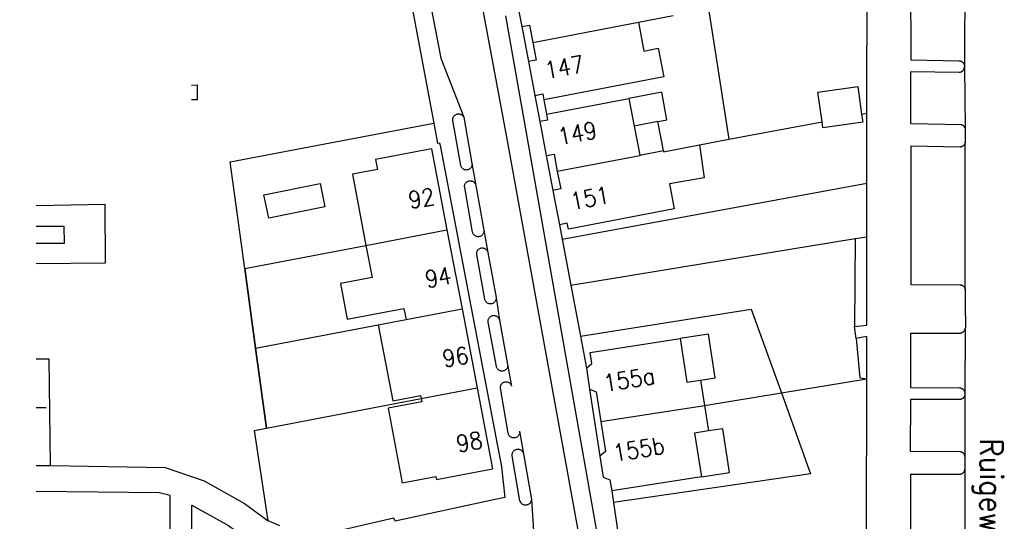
# Model space of a CAD drawing. Header units: millimetres. Extents: x 96940 to 101272, y 432237 to 434659.
# Tile 154 of 256: x 96999 to 97085, y 433517 to 433562. Entities that reach past the tile are written whole.
import ezdxf

# ---------------------------------------------------------------- set-up
doc = ezdxf.new("R2010")
doc.units = ezdxf.units.MM
doc.layers.add('Ondergrond_Nieuw_IP', color=8, linetype='Continuous')
doc.layers.add('R_BN_T_N_Vecomwissel_20mkh_Bemating_Tekst', color=1, linetype='Continuous')
doc.styles.add('ISO', font='iso.shx')
doc.styles.get("Standard").update_dxf_attribs({"font": 'romans.shx'})

msp = doc.modelspace()

# ---------------------------------------------------------------- linework, layer by layer
at = {"layer": 'Ondergrond_Nieuw_IP'}
for points in [[(97027.87871, 433603.71782), (97027.96899, 433602.93284), (97028.07265, 433602.03175), (97028.84988, 433595.27458), (97030.61508, 433584.46818), (97035.67922, 433558.24949), (97037.70188, 433553.02809)], [(97034.97671, 433585.61929), (97037.79, 433571.03), (97041.47999, 433551.28), (97047.80309, 433516.26103)], [(97031.64595, 433570.68735), (97035.05816, 433552.50491)], [(97081.86025, 433557.49704), (97081.87173, 433557.58764), (97081.89973, 433565.64361)], [(97073.25255, 433553.38873), (97073.26235, 433565.31669)], [(97077.1, 433565.19), (97077.13, 433558.09), (97081.36685, 433558.01971), (97081.39429, 433558.01805), (97081.4216, 433558.01491), (97081.4487, 433558.01031), (97081.47552, 433558.00426), (97081.50197, 433557.99677), (97081.52798, 433557.98787), (97081.55347, 433557.97758), (97081.57837, 433557.96594), (97081.60261, 433557.95297), (97081.62612, 433557.93872), (97081.64883, 433557.92322), (97081.67067, 433557.90653), (97081.69158, 433557.88868), (97081.71149, 433557.86973), (97081.73036, 433557.84974), (97081.74813, 433557.82877), (97081.76474, 433557.80686), (97081.78015, 433557.7841), (97081.79432, 433557.76054), (97081.80719, 433557.73625), (97081.81874, 433557.7113), (97081.82893, 433557.68577), (97081.83773, 433557.65973), (97081.84511, 433557.63325), (97081.85106, 433557.60641), (97081.85556, 433557.57929), (97081.85859, 433557.55197), (97081.86015, 433557.52452), (97081.86023, 433557.49703)], [(97042.24, 433564.04), (97042.82, 433561.03)], [(97042.24, 433564.04), (97042.82, 433561.03)], [(97049.42217, 433516.51666), (97041.4247, 433561.99849)], [(97053.11, 433561.42), (97056.15431, 433562.00498)], [(97059.27397, 433562.61187), (97061.07538, 433551.08955)], [(97042.82, 433561.03), (97043.5, 433561.16), (97043.79, 433559.62)], [(97043.79, 433559.62), (97053.11, 433561.42)], [(97053.11, 433561.42), (97053.59, 433558.88), (97054.84, 433559.12), (97055.33, 433556.59), (97044.76, 433554.56)], [(97042.82, 433561.03), (97043.41, 433557.95)], [(97043.79, 433559.62), (97044.09, 433558.08), (97043.41, 433557.95)], [(97043.41, 433557.95), (97043.97, 433554.95)], [(97043.41, 433557.95), (97043.97, 433554.95)], [(97081.9023, 433552.08407), (97081.89746, 433552.09782), (97081.89214, 433552.11139), (97081.88634, 433552.12476), (97081.88008, 433552.13792), (97081.87336, 433552.15086), (97081.86619, 433552.16355), (97081.85857, 433552.17598), (97081.85052, 433552.18813), (97081.84205, 433552.19999), (97081.83317, 433552.21155), (97081.82389, 433552.22279), (97081.81422, 433552.23369), (97081.80417, 433552.24425), (97081.79375, 433552.25444), (97081.78298, 433552.26427), (97081.77187, 433552.27371), (97081.76044, 433552.28275), (97081.7487, 433552.29138), (97081.73666, 433552.2996), (97081.72434, 433552.30739), (97081.71175, 433552.31473), (97081.69891, 433552.32164), (97081.68584, 433552.32808), (97081.67255, 433552.33406), (97081.65905, 433552.33957), (97081.64537, 433552.3446), (97081.63152, 433552.34915), (97081.61752, 433552.35321), (97081.60339, 433552.35677), (97077.11, 433552.44), (97077.11, 433557.05999), (97081.38, 433557), (97081.40608, 433557.00221), (97081.43202, 433557.00575), (97081.45774, 433557.01062), (97081.48318, 433557.0168), (97081.50827, 433557.02428), (97081.53294, 433557.03303), (97081.55713, 433557.04304), (97081.58077, 433557.05427), (97081.60381, 433557.0667), (97081.62618, 433557.0803), (97081.64782, 433557.09503), (97081.66868, 433557.11084), (97081.6887, 433557.1277), (97081.70783, 433557.14557), (97081.72602, 433557.1644), (97081.74322, 433557.18413), (97081.75939, 433557.20472), (97081.77448, 433557.22611), (97081.78845, 433557.24825), (97081.80127, 433557.27107), (97081.81291, 433557.29452), (97081.82332, 433557.31854), (97081.83249, 433557.34306), (97081.84039, 433557.36802), (97081.847, 433557.39334), (97081.85231, 433557.41898), (97081.85629, 433557.44485), (97081.85894, 433557.4709), (97081.86025, 433557.49704)], [(97081.86025, 433557.49704), (97081.9023, 433552.08407)], [(97013.69492, 433555.87786), (97014.1949, 433555.88243), (97014.2068, 433554.58078), (97013.70682, 433554.57621)], [(97043.97, 433554.95), (97044.66, 433555.09), (97044.76, 433554.56)], [(97043.97, 433554.95), (97044.66, 433555.09), (97044.76, 433554.56)], [(97054.81, 433552.65), (97055.62, 433552.81), (97055.16, 433555.26), (97052.27, 433554.7)], [(97069.28921, 433552.64041), (97068.92152, 433555.23647), (97072.43888, 433555.73464), (97072.78368, 433553.30021)], [(97043.97, 433554.95), (97044.41, 433552.66)], [(97044.76, 433554.56), (97044.99, 433553.31)], [(97044.99, 433553.31), (97052.27, 433554.7), (97052.73531, 433552.25102), (97053.22, 433549.7)], [(97038.42237, 433548.96451), (97038.4288, 433548.91081), (97038.42939, 433548.85673), (97038.42414, 433548.8029), (97038.41311, 433548.74996), (97038.39642, 433548.69851), (97038.37427, 433548.64917), (97038.34692, 433548.60251), (97038.31469, 433548.55908), (97038.27797, 433548.51938), (97038.23716, 433548.48388), (97038.19276, 433548.453), (97038.14529, 433548.42709), (97038.0953, 433548.40646), (97038.04337, 433548.39135), (97037.99011, 433548.38194), (97037.93615, 433548.37834), (97037.88211, 433548.38059), (97037.82863, 433548.38866), (97037.77634, 433548.40245), (97037.72584, 433548.42182), (97037.67773, 433548.44652), (97037.63257, 433548.47628), (97037.59089, 433548.51074), (97037.55317, 433548.54951), (97037.51986, 433548.59212), (97037.49135, 433548.63807), (97037.46797, 433548.68684), (97037.44999, 433548.73785), (97037.43763, 433548.7905), (97036.73422, 433552.73424), (97036.7281, 433552.78469), (97036.72703, 433552.83549), (97036.73103, 433552.88615), (97036.74006, 433552.93616), (97036.75402, 433552.98502), (97036.77278, 433553.03225), (97036.79615, 433553.07737), (97036.8239, 433553.11994), (97036.85575, 433553.15954), (97036.89138, 433553.19577), (97036.93045, 433553.22827), (97036.97256, 433553.25671), (97037.01729, 433553.28083), (97037.0642, 433553.30036), (97037.11283, 433553.31513), (97037.16268, 433553.32498), (97037.21326, 433553.32981), (97037.26408, 433553.32959), (97037.31462, 433553.3243), (97037.36438, 433553.314), (97037.41287, 433553.2988), (97037.45961, 433553.27885), (97037.50413, 433553.25434), (97037.54598, 433553.22552), (97037.58475, 433553.19267), (97037.62006, 433553.15613), (97037.65156, 433553.11625), (97037.67892, 433553.07343), (97037.70189, 433553.0281)], [(97044.99, 433553.31), (97045.09, 433552.78), (97044.41, 433552.66)], [(97044.99, 433553.31), (97045.09, 433552.78), (97044.41, 433552.66)], [(97072.78368, 433553.30021), (97072.88379, 433552.59342), (97069.36642, 433552.09524), (97069.28921, 433552.64041)], [(97072.78368, 433553.30021), (97073.25256, 433553.38873)], [(97073.24748, 433547.21953), (97073.25255, 433553.38873)], [(97021.89492, 433550.0004), (97035.05816, 433552.50491)], [(97021.89493, 433550.00041), (97035.05817, 433552.50492)], [(97035.05816, 433552.50491), (97035.39342, 433550.75), (97035.56082, 433550.78042), (97035.63592, 433550.40872)], [(97037.70189, 433553.0281), (97038.42237, 433548.96452)], [(97044.41, 433552.66), (97044.97999, 433549.65)], [(97044.41, 433552.66), (97044.97999, 433549.65)], [(97054.81, 433552.65), (97052.73531, 433552.25102)], [(97055.3, 433550.1), (97054.81, 433552.65)], [(97061.07538, 433551.08955), (97069.28921, 433552.64041)], [(97081.9023, 433552.08406), (97081.90315, 433552.08146), (97081.90398, 433552.07885), (97081.90479, 433552.07623), (97081.90558, 433552.07361), (97081.90636, 433552.07099), (97081.90713, 433552.06836), (97081.90787, 433552.06572), (97081.9086, 433552.06308), (97081.90931, 433552.06044), (97081.91001, 433552.05779), (97081.91069, 433552.05514), (97081.91135, 433552.05248), (97081.91199, 433552.04982), (97081.91262, 433552.04715), (97081.91323, 433552.04448), (97081.91382, 433552.04181), (97081.9144, 433552.03913), (97081.91496, 433552.03645), (97081.9155, 433552.03377), (97081.91603, 433552.03108), (97081.91654, 433552.02839), (97081.91703, 433552.0257), (97081.9175, 433552.023), (97081.91796, 433552.0203), (97081.9184, 433552.0176), (97081.91882, 433552.01489), (97081.91922, 433552.01218), (97081.91961, 433552.00947), (97081.91998, 433552.00676), (97081.91998, 433550.87543)], [(97058.48928, 433550.59099), (97061.07538, 433551.08955)], [(97081.91998, 433550.87543), (97081.91838, 433550.84941), (97081.9154, 433550.82352), (97081.91106, 433550.79782), (97081.90537, 433550.77238), (97081.89835, 433550.74728), (97081.89, 433550.72259), (97081.88036, 433550.69837), (97081.86946, 433550.6747), (97081.85732, 433550.65163), (97081.84398, 433550.62924), (97081.82947, 433550.60758), (97081.81384, 433550.58673), (97081.79713, 433550.56672), (97081.77939, 433550.54763), (97081.76066, 433550.5295), (97081.741, 433550.51239), (97081.72046, 433550.49634), (97081.6991, 433550.4814), (97081.67699, 433550.46761), (97081.65417, 433550.455), (97081.63072, 433550.44362), (97081.60671, 433550.43349), (97081.58219, 433550.42465), (97081.55723, 433550.41712), (97081.53192, 433550.41091), (97081.50631, 433550.40605), (97081.48048, 433550.40255), (97081.4545, 433550.40042), (97081.42845, 433550.39967), (97077.11999, 433550.47), (97077.13, 433538.29), (97081.45901, 433538.24991), (97081.48338, 433538.24879), (97081.50765, 433538.24637), (97081.53176, 433538.24268), (97081.55564, 433538.23771), (97081.57923, 433538.23148), (97081.60245, 433538.22401), (97081.62524, 433538.21531), (97081.64754, 433538.20543), (97081.66928, 433538.19437), (97081.69041, 433538.18218), (97081.71086, 433538.16889), (97081.73058, 433538.15452), (97081.74951, 433538.13914), (97081.76759, 433538.12277), (97081.78479, 433538.10547), (97081.80104, 433538.08728), (97081.81631, 433538.06825), (97081.83054, 433538.04844), (97081.8437, 433538.02791), (97081.85576, 433538.0067), (97081.86668, 433537.98489), (97081.87642, 433537.96253), (97081.88497, 433537.93968), (97081.89229, 433537.91641), (97081.89837, 433537.89279), (97081.90319, 433537.86888), (97081.90673, 433537.84474), (97081.90899, 433537.82045), (97081.90996, 433537.79608)], [(97081.90996, 433537.79608), (97081.91998, 433550.87543)], [(97018.38919, 433539.69366), (97017.11, 433549.09), (97021.89493, 433550.00041)], [(97018.38919, 433539.69364), (97017.11, 433549.09), (97021.89492, 433550.0004)], [(97034.86, 433550.25), (97029.93, 433549.32), (97030.1, 433548.43), (97027.89, 433548.01), (97029.08, 433541.73)], [(97034.86, 433550.25), (97036.22, 433543.09)], [(97035.63592, 433550.40872), (97041.02288, 433522.20039)], [(97058.48928, 433550.59099), (97058.90908, 433547.6884), (97055.85041, 433547.1711), (97056.24091, 433544.94056), (97046.93, 433543.15), (97046.82, 433543.68), (97046.14, 433543.55)], [(97053.22, 433549.7), (97055.3, 433550.1), (97055.32, 433549.99), (97058.48928, 433550.59099)], [(97038.42237, 433548.96452), (97038.76612, 433547.01933)], [(97044.97999, 433549.65), (97045.55999, 433546.58)], [(97044.98, 433549.65), (97045.66, 433549.77), (97045.95, 433548.25)], [(97053.22, 433549.7), (97053.24, 433549.63), (97045.95, 433548.25)], [(97045.95, 433548.25), (97046.25, 433546.71), (97045.56, 433546.58)], [(97025.45, 433545.13), (97020.5, 433544.12), (97020.08, 433546.18), (97025.03, 433547.19), (97025.45, 433545.13)], [(97039.46846, 433543.08146), (97039.47507, 433543.02773), (97039.47582, 433542.97359), (97039.47072, 433542.91969), (97039.45983, 433542.86666), (97039.44326, 433542.81512), (97039.42122, 433542.76567), (97039.39396, 433542.7189), (97039.3618, 433542.67534), (97039.32512, 433542.63552), (97039.28436, 433542.5999), (97039.23998, 433542.56889), (97039.1925, 433542.54287), (97039.14249, 433542.52213), (97039.09054, 433542.50691), (97039.03724, 433542.49741), (97038.98323, 433542.49372), (97038.92913, 433542.4959), (97038.87559, 433542.50391), (97038.82322, 433542.51766), (97038.77265, 433542.53699), (97038.72447, 433542.56168), (97038.67924, 433542.59143), (97038.63749, 433542.6259), (97038.59972, 433542.66468), (97038.56635, 433542.70732), (97038.5378, 433542.75331), (97038.51438, 433542.80213), (97038.49638, 433542.85318), (97038.484, 433542.90589), (97037.78166, 433546.84376), (97037.77548, 433546.89728), (97037.77509, 433546.95116), (97037.78051, 433547.00476), (97037.79166, 433547.05747), (97037.80841, 433547.10868), (97037.83058, 433547.15779), (97037.8579, 433547.20422), (97037.89007, 433547.24745), (97037.92669, 433547.28696), (97037.96735, 433547.32231), (97038.01159, 433547.35307), (97038.05887, 433547.3789), (97038.10866, 433547.39948), (97038.16037, 433547.4146), (97038.21341, 433547.42406), (97038.26717, 433547.42775), (97038.321, 433547.42565), (97038.3743, 433547.41776), (97038.42644, 433547.40418), (97038.47681, 433547.38508), (97038.52484, 433547.36066), (97038.56996, 433547.33122), (97038.61165, 433547.29709), (97038.64943, 433547.25868), (97038.68286, 433547.21642), (97038.71154, 433547.17081), (97038.73515, 433547.12239), (97038.75342, 433547.0717), (97038.76612, 433547.01934)], [(97046.37778, 433542.28084), (97073.24748, 433547.21954)], [(97073.24359, 433542.48938), (97073.24748, 433547.21953)], [(97038.76612, 433547.01934), (97039.46846, 433543.08146)], [(97045.55999, 433546.58), (97046.13999, 433543.54999)], [(97045.55999, 433546.58), (97046.13999, 433543.54999)], [(97000, 433545.25431), (97006.0565, 433545.35859), (97006.0844, 433540.16249), (97000, 433540.09859)], [(97000, 433543.41544), (97002.4461, 433543.4314), (97002.4561, 433541.89969), (97000, 433541.88366)], [(97029.08, 433541.73), (97036.22, 433543.09)], [(97036.22, 433543.09), (97037.55, 433536.12)], [(97039.46846, 433543.08146), (97039.83104, 433541.10252)], [(97046.13999, 433543.54999), (97046.37777, 433542.28083)], [(97046.37777, 433542.28083), (97047.13707, 433538.22805)], [(97047.13708, 433538.22806), (97072.19953, 433542.33338), (97073.24359, 433542.48939)], [(97073.22783, 433529.94623), (97073.22999, 433533.67998), (97072.3, 433533.5), (97072.16, 433534.57), (97073.24, 433534.7), (97073.24357, 433542.48937)], [(97072.19953, 433542.33338), (97072.16, 433534.57)], [(97018.38919, 433539.69366), (97029.08, 433541.73)], [(97029.08, 433541.73), (97029.62172, 433538.88357), (97026.83165, 433538.35333), (97027.4291, 433535.2096), (97030.22, 433535.74), (97032.43, 433536.16), (97032.62, 433535.18)], [(97040.54597, 433537.11865), (97040.54942, 433537.06565), (97040.54723, 433537.01258), (97040.53942, 433536.96005), (97040.52609, 433536.90864), (97040.50738, 433536.85893), (97040.48349, 433536.81149), (97040.45472, 433536.76685), (97040.42137, 433536.72552), (97040.38382, 433536.68795), (97040.3425, 433536.65459), (97040.29787, 433536.62579), (97040.25044, 433536.60189), (97040.20074, 433536.58315), (97040.14934, 433536.56979), (97040.09681, 433536.56196), (97040.04374, 433536.55975), (97039.99074, 433536.56318), (97039.9384, 433536.57221), (97039.88732, 433536.58674), (97039.83806, 433536.60661), (97039.79119, 433536.63159), (97039.74724, 433536.66141), (97039.70669, 433536.69571), (97039.67002, 433536.73413), (97039.63762, 433536.77621), (97039.60987, 433536.8215), (97039.58708, 433536.86948), (97039.56951, 433536.9196), (97039.55736, 433536.9713), (97038.84746, 433540.92232), (97038.84159, 433540.97553), (97038.84144, 433541.02906), (97038.84701, 433541.08231), (97038.85825, 433541.13465), (97038.87501, 433541.18549), (97038.89711, 433541.23425), (97038.9243, 433541.28036), (97038.95627, 433541.32331), (97038.99264, 433541.36259), (97039.033, 433541.39776), (97039.07689, 433541.42841), (97039.12381, 433541.45419), (97039.17321, 433541.47481), (97039.22453, 433541.49004), (97039.27719, 433541.49968), (97039.33058, 433541.50365), (97039.38408, 433541.50188), (97039.43709, 433541.4944), (97039.489, 433541.4813), (97039.53921, 433541.46273), (97039.58714, 433541.43889), (97039.63225, 433541.41007), (97039.67403, 433541.37659), (97039.71198, 433541.33883), (97039.74568, 433541.29724), (97039.77474, 433541.25228), (97039.79883, 433541.20447), (97039.81767, 433541.15436), (97039.83104, 433541.10252)], [(97039.83104, 433541.10252), (97040.54598, 433537.11866)], [(97019.34817, 433532.64947), (97018.38919, 433539.69366)], [(97018.38919, 433539.69364), (97019.34816, 433532.64946)], [(97047.13707, 433538.22805), (97047.98447, 433533.70503)], [(97081.90996, 433537.79608), (97081.91706, 433536.5456), (97081.92901, 433534.44838)], [(97040.54598, 433537.11866), (97040.84137, 433535.13699)], [(97032.62, 433535.18), (97037.55, 433536.12)], [(97037.55, 433536.12), (97038.87372, 433529.15071)], [(97047.98447, 433533.70503), (97063.05, 433536.09), (97065.70271, 433528.70612)], [(97030.16431, 433534.71141), (97032.62, 433535.18)], [(97041.5712, 433531.21833), (97041.57756, 433531.16477), (97041.57811, 433531.11084), (97041.57286, 433531.05717), (97041.56185, 433531.00437), (97041.54522, 433530.95307), (97041.52316, 433530.90385), (97041.49593, 433530.8573), (97041.46384, 433530.81395), (97041.42727, 433530.77431), (97041.38664, 433530.73884), (97041.34243, 433530.70795), (97041.29515, 433530.68201), (97041.24535, 433530.6613), (97041.19361, 433530.64609), (97041.14053, 433530.63653), (97041.08673, 433530.63274), (97041.03283, 433530.63478), (97040.97947, 433530.6426), (97040.92726, 433530.65613), (97040.87682, 433530.6752), (97040.82872, 433530.6996), (97040.78352, 433530.72903), (97040.74176, 433530.76316), (97040.70392, 433530.80159), (97040.67044, 433530.84387), (97040.64171, 433530.88951), (97040.61806, 433530.93798), (97040.59977, 433530.98872), (97040.58705, 433531.04113), (97039.85829, 433534.95387), (97039.85135, 433535.00751), (97039.85024, 433535.06159), (97039.85499, 433535.11548), (97039.86552, 433535.16853), (97039.88173, 433535.22014), (97039.90342, 433535.26969), (97039.93033, 433535.31662), (97039.96215, 433535.36035), (97039.99851, 433535.4004), (97040.03899, 433535.43628), (97040.0831, 433535.46759), (97040.13034, 433535.49394), (97040.18015, 433535.51503), (97040.23195, 433535.53063), (97040.28512, 433535.54053), (97040.33906, 433535.54463), (97040.39312, 433535.54289), (97040.44668, 433535.53531), (97040.49911, 433535.52199), (97040.54979, 433535.50309), (97040.59813, 433535.47882), (97040.64357, 433535.44947), (97040.68557, 433535.41538), (97040.72364, 433535.37696), (97040.75734, 433535.33465), (97040.78627, 433535.28895), (97040.8101, 433535.24039), (97040.82854, 433535.18954), (97040.84138, 433535.13699)], [(97040.84138, 433535.13699), (97041.5712, 433531.21833)], [(97019.34817, 433532.64947), (97030.16431, 433534.71141)], [(97030.16431, 433534.71141), (97031.44093, 433528.02123), (97033.89752, 433528.48504), (97033.95, 433528.21)], [(97081.91009, 433528.65668), (97081.90852, 433528.68242), (97081.9056, 433528.70805), (97081.90133, 433528.73348), (97081.89573, 433528.75866), (97081.88882, 433528.7835), (97081.88061, 433528.80795), (97081.87113, 433528.83194), (97081.86039, 433528.85539), (97081.84844, 433528.87824), (97081.83531, 433528.90044), (97081.82102, 433528.92191), (97081.80563, 433528.9426), (97081.78917, 433528.96246), (97081.77168, 433528.98142), (97081.75323, 433528.99943), (97081.73385, 433529.01645), (97081.71361, 433529.03243), (97081.69255, 433529.04732), (97081.67074, 433529.06108), (97081.64823, 433529.07368), (97081.6251, 433529.08508), (97081.60139, 433529.09524), (97081.57719, 433529.10415), (97081.55255, 433529.11176), (97081.52754, 433529.11808), (97081.50224, 433529.12306), (97081.47671, 433529.12672), (97081.45102, 433529.12902), (97081.42525, 433529.12997), (97077.11, 433529.15), (97077.11999, 433533.97), (97081.45609, 433533.99011), (97081.48096, 433533.99152), (97081.50572, 433533.9942), (97081.53032, 433533.99814), (97081.55468, 433534.00332), (97081.57875, 433534.00973), (97081.60246, 433534.01736), (97081.62575, 433534.02619), (97081.64856, 433534.03619), (97081.67083, 433534.04734), (97081.69251, 433534.05961), (97081.71353, 433534.07297), (97081.73385, 433534.08738), (97081.75341, 433534.1028), (97081.77215, 433534.1192), (97081.79004, 433534.13654), (97081.80702, 433534.15476), (97081.82305, 433534.17382), (97081.83809, 433534.19367), (97081.85211, 433534.21427), (97081.86505, 433534.23554), (97081.8769, 433534.25746), (97081.88761, 433534.27994), (97081.89717, 433534.30294), (97081.90554, 433534.3264), (97081.91271, 433534.35026), (97081.91865, 433534.37444), (97081.92336, 433534.3989), (97081.92681, 433534.42357), (97081.92901, 433534.44838)], [(97081.91011, 433528.65669), (97081.92901, 433534.44838)], [(97047.98447, 433533.70503), (97048.50999, 433530.9)], [(97048.51, 433530.9), (97049, 433531.31), (97048.85, 433532.27), (97056.78, 433533.5), (97057.37, 433529.65), (97058.58, 433529.84), (97058.93, 433527.59)], [(97058.58, 433529.84), (97059.86, 433530.04), (97059.27, 433533.89), (97056.78, 433533.5)], [(97072.3, 433533.5), (97072.62, 433530.05)], [(97019.34816, 433532.64946), (97020.30738, 433525.60348)], [(97020.30738, 433525.60348), (97019.34817, 433532.64947)], [(97000, 433531.71302), (97001.11049, 433531.70669), (97001.21898, 433522.3164)], [(97041.5712, 433531.21833), (97041.91773, 433529.29375)], [(97048.50999, 433530.9), (97048.79, 433529.04)], [(97048.50999, 433530.9), (97048.79, 433529.04)], [(97065.70271, 433528.70612), (97073.22784, 433529.94624)], [(97069.10816, 433515.94468), (97073.22, 433516.4), (97073.22783, 433529.94623)], [(97072.62, 433530.05), (97073.22784, 433529.94624)], [(97033.95, 433528.21), (97038.87372, 433529.15071)], [(97038.87372, 433529.15071), (97040.23, 433522.01)], [(97042.61367, 433525.32143), (97042.62011, 433525.26768), (97042.62069, 433525.21354), (97042.61542, 433525.15966), (97042.60436, 433525.10667), (97042.58763, 433525.05518), (97042.56543, 433525.0058), (97042.53802, 433524.95911), (97042.50573, 433524.91566), (97042.46893, 433524.87596), (97042.42805, 433524.84046), (97042.38357, 433524.8096), (97042.33602, 433524.78372), (97042.28594, 433524.76314), (97042.23394, 433524.74809), (97042.18061, 433524.73875), (97042.12659, 433524.73524), (97042.0725, 433524.73758), (97042.01899, 433524.74576), (97041.96667, 433524.75967), (97041.91616, 433524.77917), (97041.86806, 433524.804), (97041.82292, 433524.8339), (97041.78128, 433524.86849), (97041.74362, 433524.90739), (97041.71039, 433524.95013), (97041.68198, 433524.99621), (97041.65872, 433525.0451), (97041.64087, 433525.09621), (97041.62866, 433525.14895), (97040.93365, 433529.11657), (97040.92822, 433529.16966), (97040.92847, 433529.22302), (97040.93441, 433529.27605), (97040.94597, 433529.32815), (97040.96301, 433529.37872), (97040.98534, 433529.42718), (97041.01271, 433529.47299), (97041.04481, 433529.51562), (97041.08126, 433529.55459), (97041.12167, 433529.58946), (97041.16555, 433529.61982), (97041.21242, 433529.64533), (97041.26174, 433529.6657), (97041.31296, 433529.6807), (97041.36548, 433529.69015), (97041.4187, 433529.69396), (97041.47203, 433529.69207), (97041.52486, 433529.68451), (97041.57658, 433529.67137), (97041.6266, 433529.65278), (97041.67436, 433529.62898), (97041.71931, 433529.60022), (97041.76094, 433529.56683), (97041.79878, 433529.5292), (97041.83239, 433529.48775), (97041.86139, 433529.44296), (97041.88545, 433529.39533), (97041.90431, 433529.34541), (97041.91773, 433529.29376)], [(97048.79, 433529.04), (97049.39, 433528.81), (97049.8, 433526.19)], [(97048.79, 433529.04), (97049.71, 433523.13)], [(97020.30738, 433525.60348), (97033.94999, 433528.21)], [(97033.94999, 433528.21), (97034.00246, 433527.9325), (97031.02521, 433527.36958), (97032.27373, 433520.76632), (97035.2481, 433521.34449), (97035.3, 433521.07), (97040.22999, 433522.01)], [(97065.70271, 433528.70612), (97068.27, 433521.56), (97050.90447, 433519.03065)], [(97058.93, 433527.59), (97065.70271, 433528.70612)], [(97081.9, 433523.05333), (97081.89873, 433523.07833), (97081.89616, 433523.10323), (97081.89229, 433523.12796), (97081.88713, 433523.15246), (97081.8807, 433523.17665), (97081.87301, 433523.20048), (97081.86409, 433523.22386), (97081.85396, 433523.24675), (97081.84264, 433523.26908), (97081.83017, 433523.29079), (97081.81658, 433523.31181), (97081.80191, 433523.3321), (97081.7862, 433523.35158), (97081.76949, 433523.37023), (97081.75183, 433523.38797), (97081.73327, 433523.40476), (97081.71385, 433523.42056), (97081.69363, 433523.43532), (97081.67267, 433523.44901), (97081.65102, 433523.46158), (97081.62875, 433523.473), (97081.60591, 433523.48324), (97081.58256, 433523.49227), (97081.55877, 433523.50007), (97081.53461, 433523.50662), (97081.51014, 433523.51189), (97081.48542, 433523.51587), (97081.46053, 433523.51856), (97081.43554, 433523.51994), (97077.1, 433523.53), (97077.11, 433528.15), (97081.43068, 433528.15), (97081.45336, 433528.151), (97081.47596, 433528.15306), (97081.49844, 433528.15615), (97081.52076, 433528.16029), (97081.54286, 433528.16545), (97081.5647, 433528.17163), (97081.58623, 433528.17882), (97081.60741, 433528.18699), (97081.62818, 433528.19614), (97081.64851, 433528.20624), (97081.66834, 433528.21727), (97081.68765, 433528.2292), (97081.70638, 433528.24202), (97081.7245, 433528.25569), (97081.74196, 433528.27019), (97081.75874, 433528.28547), (97081.77479, 433528.30152), (97081.79008, 433528.3183), (97081.80458, 433528.33576), (97081.81825, 433528.35388), (97081.83107, 433528.37261), (97081.84301, 433528.39191), (97081.85404, 433528.41175), (97081.86414, 433528.43208), (97081.87329, 433528.45285), (97081.88146, 433528.47402), (97081.88865, 433528.49555), (97081.89483, 433528.51739), (97081.9, 433528.53949)], [(97081.9, 433528.53947), (97081.90082, 433528.54345), (97081.90162, 433528.54744), (97081.90237, 433528.55144), (97081.9031, 433528.55544), (97081.90379, 433528.55945), (97081.90444, 433528.56346), (97081.90506, 433528.56748), (97081.90565, 433528.5715), (97081.9062, 433528.57553), (97081.90672, 433528.57957), (97081.90721, 433528.5836), (97081.90766, 433528.58765), (97081.90808, 433528.59169), (97081.90846, 433528.59574), (97081.90881, 433528.59979), (97081.90913, 433528.60385), (97081.90941, 433528.6079), (97081.90965, 433528.61196), (97081.90986, 433528.61602), (97081.91004, 433528.62009), (97081.91018, 433528.62415), (97081.91029, 433528.62822), (97081.91037, 433528.63228), (97081.91041, 433528.63635), (97081.91041, 433528.64042), (97081.91038, 433528.64448), (97081.91032, 433528.64855), (97081.91022, 433528.65262), (97081.91009, 433528.65668)], [(97081.9, 433523.05333), (97081.9, 433528.53947)], [(97000, 433527.43662), (97000.8696, 433527.4304)], [(97049.8, 433526.19), (97058.93, 433527.59)], [(97058.93, 433527.59), (97059.28, 433525.35), (97058.06, 433525.16), (97058.66, 433521.31), (97050.75, 433520.08)], [(97020.46, 433517.41), (97019.24798, 433525.40107), (97020.30738, 433525.60348)], [(97049.8, 433526.19), (97050.21, 433523.54), (97049.71, 433523.13)], [(97058.66, 433521.31), (97061.13, 433521.69), (97060.54, 433525.54), (97059.28, 433525.35)], [(97042.61367, 433525.32143), (97042.96123, 433523.33676)], [(97043.66817, 433519.31514), (97043.66544, 433519.26408), (97043.65765, 433519.21354), (97043.64485, 433519.16403), (97043.62719, 433519.11604), (97043.60484, 433519.07005), (97043.57802, 433519.02651), (97043.54699, 433518.98587), (97043.51207, 433518.94851), (97043.47361, 433518.91482), (97043.43198, 433518.88513), (97043.38759, 433518.85973), (97043.3409, 433518.83888), (97043.29237, 433518.82278), (97043.24247, 433518.8116), (97043.19171, 433518.80544), (97043.14058, 433518.80437), (97043.08961, 433518.80839), (97043.03928, 433518.81748), (97042.99012, 433518.83153), (97042.94259, 433518.85041), (97042.89719, 433518.87393), (97042.85435, 433518.90185), (97042.81451, 433518.93391), (97042.77806, 433518.96977), (97042.74536, 433519.00908), (97042.71673, 433519.05146), (97042.69248, 433519.09647), (97042.67282, 433519.14368), (97042.65797, 433519.19261), (97041.97694, 433523.17088), (97041.97148, 433523.22426), (97041.97178, 433523.27791), (97041.97784, 433523.33123), (97041.98958, 433523.38358), (97042.00688, 433523.43438), (97042.02954, 433523.48302), (97042.05728, 433523.52895), (97042.08979, 433523.57163), (97042.1267, 433523.61058), (97042.16757, 433523.64534), (97042.21194, 433523.67551), (97042.2593, 433523.70075), (97042.30908, 433523.72076), (97042.36073, 433523.7353), (97042.41364, 433523.74422), (97042.4672, 433523.74741), (97042.5208, 433523.74482), (97042.57381, 433523.7365), (97042.62562, 433523.72254), (97042.67563, 433523.7031), (97042.72326, 433523.6784), (97042.76797, 433523.64872), (97042.80923, 433523.61443), (97042.84658, 433523.5759), (97042.87957, 433523.53358), (97042.90782, 433523.48797), (97042.93102, 433523.43958), (97042.94889, 433523.38899), (97042.96123, 433523.33677)], [(97042.96123, 433523.33677), (97043.66818, 433519.31515)], [(97049.71, 433523.13), (97050, 433521.29), (97050.58999, 433521.04999), (97050.75, 433520.08)], [(97049.71, 433523.13), (97050, 433521.29), (97050.58999, 433521.04999), (97050.75, 433520.08)], [(97081.9, 433522.03), (97081.9, 433523.05333)], [(97000, 433522.31269), (97001.21898, 433522.3164)], [(97001.21898, 433522.3164), (97011.36999, 433522.13), (97014.82, 433520.95), (97018.38, 433518.96), (97020.46, 433517.41)], [(97041.02289, 433522.2004), (97041.33415, 433519.4835), (97040.3185, 433519.26136), (97031.66, 433517.38), (97031.54, 433517.66999), (97026.08, 433516.4)], [(97077.08, 433509.80999), (97077.11999, 433521.53), (97081.41, 433521.53), (97081.4365, 433521.53186), (97081.46287, 433521.53509), (97081.48904, 433521.53968), (97081.51494, 433521.54562), (97081.54049, 433521.55289), (97081.56563, 433521.56148), (97081.5903, 433521.57136), (97081.61441, 433521.5825), (97081.63792, 433521.59488), (97081.66076, 433521.60845), (97081.68286, 433521.6232), (97081.70417, 433521.63906), (97081.72463, 433521.65601), (97081.74418, 433521.674), (97081.76278, 433521.69297), (97081.78037, 433521.71289), (97081.7969, 433521.73368), (97081.81233, 433521.75531), (97081.82663, 433521.77771), (97081.83974, 433521.80081), (97081.85164, 433521.82457), (97081.86229, 433521.84891), (97081.87167, 433521.87376), (97081.87975, 433521.89907), (97081.8865, 433521.92477), (97081.89192, 433521.95078), (97081.89598, 433521.97703), (97081.89868, 433522.00346), (97081.9, 433522.03)], [(97081.88001, 433509.26923), (97081.9, 433522.03)], [(97008.27, 433504.94981), (97011.80999, 433504.89), (97011.80999, 433519.66999), (97010.83, 433519.88), (97000, 433520.00442)], [(97050.75, 433520.08), (97050.90447, 433519.03065)], [(97025.85, 433463.44), (97027.25999, 433463.44), (97027.33998, 433483.07), (97016.29, 433483.1), (97016.22999, 433504.86998), (97013.71, 433507.79999), (97013.72999, 433518.80998), (97016.94998, 433517.02), (97019.19998, 433515.36998)], [(97043.66818, 433519.31515), (97044.03601, 433513.78032)], [(97050.90447, 433519.03065), (97051.61999, 433514.16999)], [(97021.47999, 433516.98998), (97020.46, 433517.41)]]:
    msp.add_lwpolyline(points, dxfattribs=at)

# ---------------------------------------------------------------- texts
at = {"layer": 'Ondergrond_Nieuw_IP', "width": 0.9}
for s, height, rotation, p in [('147', 1.5, 10.782, (97045, 433556.4)), ('149', 1.5, 10.782, (97046.15, 433550.56)), ('92', 1.5, 9.265, (97032.95, 433544.96)), ('151', 1.5, 10.782, (97047.25, 433544.84)), ('94', 1.5, 10.782, (97034.45, 433537.96)), ('96', 1.5, 9.265, (97035.95, 433530.96)), ('155a', 1.5, 9.208, (97050.15, 433528.8)), ('98', 1.5, 10.782, (97037.2, 433523.44)), ('155b', 1.5, 9.208, (97051, 433522.64)), ('Ruigewaard', 2, 269.804, (97083.2362, 433524.7125))]:
    msp.add_text(s, height=height, rotation=rotation, dxfattribs=at).set_placement(p)
at = {"layer": 'R_BN_T_N_Vecomwissel_20mkh_Bemating_Tekst', "color": 7, "insert": (96990.7419, 433464.72045), "char_height": 150, "attachment_point": 5, "rotation": 13.5919308, "style": 'ISO'}
msp.add_mtext('1', dxfattribs=at)

doc.saveas('drawing.dxf')
